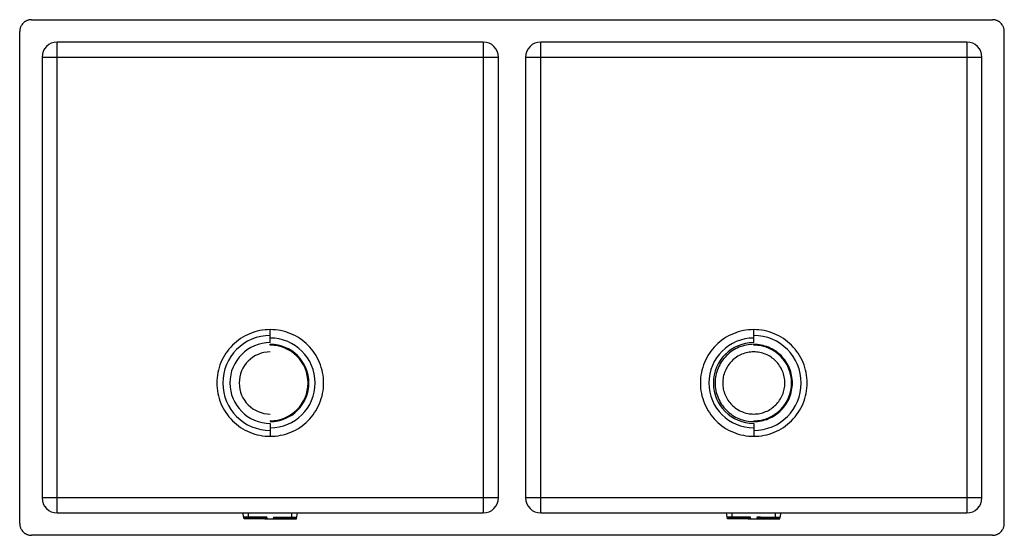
# Paper-space layout '_Inferiore' of a CAD drawing. Header units: millimetres. Extents: x 0 to 840, y 0 to 440.
import ezdxf

# ---------------------------------------------------------------- set-up
doc = ezdxf.new("R2010")
doc.units = ezdxf.units.MM

psp = doc.layouts.new('_Inferiore')

# ---------------------------------------------------------------- linework, layer by layer
at = {"color": 7, "linetype": 'Continuous', "lineweight": 25}
for p, q in [((10, 440), (830, 440)), ((0, 10), (0, 430)), ((840, 10), (840, 430)), ((32, 19.1), (32, 420.9)), ((395.5, 420.9), (32, 420.9)), ((395.5, 420.9), (395.5, 19.1)), ((444.5, 19.1), (444.5, 420.9)), ((808, 420.9), (444.5, 420.9)), ((808, 420.9), (808, 19.1)), ((19.1, 408), (408.4, 408)), ((19.1, 408), (19.1, 32)), ((408.4, 32), (408.4, 408)), ((431.6, 408), (820.9, 408)), ((431.6, 408), (431.6, 32)), ((820.9, 32), (820.9, 408)), ((213.75, 164.46), (213.75, 175.53)), ((626.25, 164.46), (626.25, 175.53)), ((213.75, 162.27), (213.75, 162.97)), ((626.25, 162.27), (626.25, 162.97)), ((213.75, 97.73), (213.75, 97.03)), ((213.75, 95.54), (213.75, 84.47)), ((626.25, 97.73), (626.25, 97.03)), ((626.25, 95.54), (626.25, 84.47)), ((408.4, 32), (19.1, 32)), ((820.9, 32), (431.6, 32)), ((32, 19.1), (395.5, 19.1)), ((191.38, 14.1), (190.49, 19.1)), ((195.25, 15.6), (195.25, 19.1)), ((232.25, 15.6), (232.25, 19.1)), ((236.12, 14.1), (237.01, 19.1)), ((444.5, 19.1), (808, 19.1)), ((603.88, 14.1), (602.99, 19.1)), ((607.75, 15.6), (607.75, 19.1)), ((644.75, 15.6), (644.75, 19.1)), ((648.62, 14.1), (649.51, 19.1)), ((210.83, 15.6), (191.11, 15.6)), ((209.01, 14.1), (191.38, 14.1)), ((192.03, 15.6), (192.13, 15)), ((210.97, 15), (192.13, 15)), ((207.9, 15.4), (207.5, 15)), ((207.9, 15.4), (210.81, 15.4)), ((209.01, 15), (209.01, 14.1)), ((211.13, 14.1), (236.12, 14.1)), ((235.37, 15), (216.52, 15)), ((216.67, 15.6), (236.39, 15.6)), ((216.68, 15.4), (219.6, 15.4)), ((218.49, 15), (218.49, 14.1)), ((219.6, 15.4), (220, 15)), ((235.37, 15), (235.47, 15.6)), ((623.33, 15.6), (603.61, 15.6)), ((621.51, 14.1), (603.88, 14.1)), ((604.53, 15.6), (604.63, 15)), ((604.63, 15), (621.51, 15)), ((620.4, 15.4), (620, 15)), ((623.32, 15.4), (620.4, 15.4)), ((621.51, 15), (621.51, 14.1)), ((623.63, 14.1), (648.62, 14.1)), ((629.03, 15), (647.87, 15)), ((629.17, 15.6), (648.89, 15.6)), ((632.1, 15.4), (629.19, 15.4)), ((630.99, 15), (630.99, 14.1)), ((632.1, 15.4), (632.5, 15)), ((647.87, 15), (647.97, 15.6)), ((830, 0), (10, 0))]:
    psp.add_line(p, q, dxfattribs=at)
for centre, radius, start, end in [((32, 408), 12.9, 90, 180), ((395.5, 408), 12.9, 0, 90), ((444.5, 408), 12.9, 90, 180), ((808, 408), 12.9, 0, 90), ((213.75, 130), 40.51, 90, 270), ((213.75, 130), 38.3, 270, 90), ((626.25, 130), 38.3, 90, 270), ((626.25, 130), 40.51, 270, 90), ((213.75, 130), 34.46, 90, 270), ((213.75, 130), 32.97, 270, 90), ((213.75, 130), 32.27, 270, 90), ((626.25, 130), 34.46, 90, 270), ((626.25, 130), 32.27, 270, 90), ((213.75, 130), 26.5, 90, 270), ((32, 32), 12.9, 180, 270), ((395.5, 32), 12.9, 270, 0), ((444.5, 32), 12.9, 180, 270), ((808, 32), 12.9, 270, 0)]:
    psp.add_arc(centre, radius, start, end, dxfattribs=at)
for points, knots in [([(10, 440), (9.89, 440), (9.67, 440), (9.35, 439.98), (9.02, 439.95), (8.7, 439.92), (8.37, 439.87), (7.83, 439.77), (7.09, 439.59), (6.17, 439.25), (5.28, 438.83), (4.16, 438.16), (2.88, 437.12), (1.84, 435.85), (1.17, 434.72), (0.75, 433.83), (0.42, 432.91), (0.22, 432.11), (0.1, 431.47), (0.04, 430.98), (0.01, 430.49), (0, 430.16), (0, 430)], [0, 0, 0, 0, 0.020876, 0.041709, 0.062522, 0.083337, 0.104177, 0.125063, 0.187555, 0.250082, 0.312573, 0.3751, 0.499968, 0.624834, 0.687326, 0.749853, 0.812346, 0.874872, 0.906185, 0.937427, 0.968674, 1, 1, 1, 1]), ([(840, 430), (840, 430.11), (840, 430.33), (839.98, 430.65), (839.95, 430.98), (839.92, 431.3), (839.87, 431.63), (839.77, 432.17), (839.59, 432.91), (839.25, 433.83), (838.83, 434.72), (838.16, 435.84), (837.12, 437.12), (835.85, 438.16), (834.72, 438.83), (833.83, 439.25), (832.91, 439.58), (832.11, 439.78), (831.47, 439.9), (830.98, 439.96), (830.49, 439.99), (830.16, 440), (830, 440)], [0, 0, 0, 0, 0.020876, 0.041709, 0.062522, 0.083337, 0.104177, 0.125063, 0.187555, 0.250082, 0.312573, 0.3751, 0.499968, 0.624834, 0.687326, 0.749853, 0.812346, 0.874872, 0.906185, 0.937427, 0.968674, 1, 1, 1, 1]), ([(213.75, 175.53), (210.77, 175.53), (207.79, 175.24), (201.94, 174.08), (199.08, 173.21), (193.57, 170.93), (190.93, 169.52), (185.97, 166.2), (183.66, 164.31), (179.44, 160.09), (177.55, 157.78), (174.23, 152.82), (172.82, 150.18), (170.54, 144.67), (169.67, 141.81), (168.51, 135.96), (168.22, 132.98), (168.22, 127.02), (168.51, 124.04), (169.67, 118.19), (170.54, 115.33), (172.82, 109.82), (174.23, 107.18), (177.55, 102.22), (179.44, 99.91), (183.66, 95.69), (185.97, 93.8), (190.93, 90.48), (193.57, 89.07), (199.08, 86.79), (201.94, 85.92), (207.79, 84.76), (210.77, 84.47), (213.75, 84.47)], [0, 0, 0, 0, 0.0625, 0.0625, 0.125, 0.125, 0.1875, 0.1875, 0.25, 0.25, 0.3125, 0.3125, 0.375, 0.375, 0.4375, 0.4375, 0.5, 0.5, 0.5625, 0.5625, 0.625, 0.625, 0.6875, 0.6875, 0.75, 0.75, 0.8125, 0.8125, 0.875, 0.875, 0.9375, 0.9375, 1, 1, 1, 1]), ([(213.75, 84.47), (216.73, 84.47), (219.71, 84.76), (225.56, 85.92), (228.42, 86.79), (233.93, 89.07), (236.57, 90.48), (241.53, 93.8), (243.84, 95.69), (248.06, 99.91), (249.95, 102.22), (253.27, 107.18), (254.68, 109.82), (256.96, 115.33), (257.83, 118.19), (258.99, 124.04), (259.28, 127.02), (259.28, 132.98), (258.99, 135.96), (257.83, 141.81), (256.96, 144.67), (254.68, 150.18), (253.27, 152.82), (249.95, 157.78), (248.06, 160.09), (243.84, 164.31), (241.53, 166.2), (236.57, 169.52), (233.93, 170.93), (228.42, 173.21), (225.56, 174.08), (219.71, 175.24), (216.73, 175.53), (213.75, 175.53)], [0, 0, 0, 0, 0.0625, 0.0625, 0.125, 0.125, 0.1875, 0.1875, 0.25, 0.25, 0.3125, 0.3125, 0.375, 0.375, 0.4375, 0.4375, 0.5, 0.5, 0.5625, 0.5625, 0.625, 0.625, 0.6875, 0.6875, 0.75, 0.75, 0.8125, 0.8125, 0.875, 0.875, 0.9375, 0.9375, 1, 1, 1, 1]), ([(626.25, 175.53), (623.27, 175.53), (620.29, 175.24), (614.44, 174.08), (611.58, 173.21), (606.07, 170.93), (603.43, 169.52), (598.47, 166.2), (596.16, 164.31), (591.94, 160.09), (590.05, 157.78), (586.73, 152.82), (585.32, 150.18), (583.04, 144.67), (582.17, 141.81), (581.01, 135.96), (580.72, 132.98), (580.72, 127.02), (581.01, 124.04), (582.17, 118.19), (583.04, 115.33), (585.32, 109.82), (586.73, 107.18), (590.05, 102.22), (591.94, 99.91), (596.16, 95.69), (598.47, 93.8), (603.43, 90.48), (606.07, 89.07), (611.58, 86.79), (614.44, 85.92), (620.29, 84.76), (623.27, 84.47), (626.25, 84.47)], [0, 0, 0, 0, 0.0625, 0.0625, 0.125, 0.125, 0.1875, 0.1875, 0.25, 0.25, 0.3125, 0.3125, 0.375, 0.375, 0.4375, 0.4375, 0.5, 0.5, 0.5625, 0.5625, 0.625, 0.625, 0.6875, 0.6875, 0.75, 0.75, 0.8125, 0.8125, 0.875, 0.875, 0.9375, 0.9375, 1, 1, 1, 1]), ([(626.25, 84.47), (629.23, 84.47), (632.21, 84.76), (638.06, 85.92), (640.92, 86.79), (646.43, 89.07), (649.07, 90.48), (654.03, 93.8), (656.34, 95.69), (660.56, 99.91), (662.45, 102.22), (665.77, 107.18), (667.18, 109.82), (669.46, 115.33), (670.33, 118.19), (671.49, 124.04), (671.78, 127.02), (671.78, 132.98), (671.49, 135.96), (670.33, 141.81), (669.46, 144.67), (667.18, 150.18), (665.77, 152.82), (662.45, 157.78), (660.56, 160.09), (656.34, 164.31), (654.03, 166.2), (649.07, 169.52), (646.43, 170.93), (640.92, 173.21), (638.06, 174.08), (632.21, 175.24), (629.23, 175.53), (626.25, 175.53)], [0, 0, 0, 0, 0.0625, 0.0625, 0.125, 0.125, 0.1875, 0.1875, 0.25, 0.25, 0.3125, 0.3125, 0.375, 0.375, 0.4375, 0.4375, 0.5, 0.5, 0.5625, 0.5625, 0.625, 0.625, 0.6875, 0.6875, 0.75, 0.75, 0.8125, 0.8125, 0.875, 0.875, 0.9375, 0.9375, 1, 1, 1, 1]), ([(626.25, 162.97), (624.09, 162.97), (621.93, 162.76), (617.7, 161.91), (615.63, 161.28), (611.64, 159.63), (609.73, 158.61), (606.14, 156.21), (604.46, 154.84), (601.41, 151.79), (600.04, 150.11), (597.64, 146.52), (596.62, 144.61), (594.97, 140.62), (594.34, 138.55), (593.49, 134.32), (593.28, 132.16), (593.28, 127.84), (593.49, 125.68), (594.34, 121.45), (594.97, 119.38), (596.62, 115.39), (597.64, 113.48), (600.04, 109.89), (601.41, 108.21), (604.46, 105.16), (606.14, 103.79), (609.73, 101.39), (611.64, 100.37), (615.63, 98.72), (617.7, 98.09), (621.93, 97.24), (624.09, 97.03), (626.25, 97.03)], [0, 0, 0, 0, 0.0625, 0.0625, 0.125, 0.125, 0.1875, 0.1875, 0.25, 0.25, 0.3125, 0.3125, 0.375, 0.375, 0.4375, 0.4375, 0.5, 0.5, 0.5625, 0.5625, 0.625, 0.625, 0.6875, 0.6875, 0.75, 0.75, 0.8125, 0.8125, 0.875, 0.875, 0.9375, 0.9375, 1, 1, 1, 1]), ([(626.25, 97.03), (628.41, 97.03), (630.57, 97.24), (634.8, 98.09), (636.87, 98.72), (640.86, 100.37), (642.77, 101.39), (646.36, 103.79), (648.04, 105.16), (651.09, 108.21), (652.46, 109.89), (654.86, 113.48), (655.88, 115.39), (657.53, 119.38), (658.16, 121.45), (659.01, 125.68), (659.22, 127.84), (659.22, 132.16), (659.01, 134.32), (658.16, 138.55), (657.53, 140.62), (655.88, 144.61), (654.86, 146.52), (652.46, 150.11), (651.09, 151.79), (648.04, 154.84), (646.36, 156.21), (642.77, 158.61), (640.86, 159.63), (636.87, 161.28), (634.8, 161.91), (630.57, 162.76), (628.41, 162.97), (626.25, 162.97)], [0, 0, 0, 0, 0.0625, 0.0625, 0.125, 0.125, 0.1875, 0.1875, 0.25, 0.25, 0.3125, 0.3125, 0.375, 0.375, 0.4375, 0.4375, 0.5, 0.5, 0.5625, 0.5625, 0.625, 0.625, 0.6875, 0.6875, 0.75, 0.75, 0.8125, 0.8125, 0.875, 0.875, 0.9375, 0.9375, 1, 1, 1, 1]), ([(626.25, 156.5), (624.52, 156.5), (622.78, 156.33), (619.38, 155.65), (617.71, 155.15), (614.51, 153.82), (612.97, 153), (610.09, 151.07), (608.74, 149.96), (606.29, 147.51), (605.18, 146.16), (603.25, 143.28), (602.43, 141.74), (601.1, 138.54), (600.6, 136.87), (599.92, 133.47), (599.75, 131.73), (599.75, 128.27), (599.92, 126.53), (600.6, 123.13), (601.1, 121.46), (602.43, 118.26), (603.25, 116.72), (605.18, 113.84), (606.29, 112.49), (608.74, 110.04), (610.09, 108.93), (612.97, 107), (614.51, 106.18), (617.71, 104.85), (619.38, 104.35), (622.78, 103.67), (624.52, 103.5), (626.25, 103.5)], [0, 0, 0, 0, 0.0625, 0.0625, 0.125, 0.125, 0.1875, 0.1875, 0.25, 0.25, 0.3125, 0.3125, 0.375, 0.375, 0.4375, 0.4375, 0.5, 0.5, 0.5625, 0.5625, 0.625, 0.625, 0.6875, 0.6875, 0.75, 0.75, 0.8125, 0.8125, 0.875, 0.875, 0.9375, 0.9375, 1, 1, 1, 1]), ([(626.25, 103.5), (627.98, 103.5), (629.72, 103.67), (633.12, 104.35), (634.79, 104.85), (637.99, 106.18), (639.53, 107), (642.41, 108.93), (643.76, 110.04), (646.21, 112.49), (647.32, 113.84), (649.25, 116.72), (650.07, 118.26), (651.4, 121.46), (651.9, 123.13), (652.58, 126.53), (652.75, 128.27), (652.75, 131.73), (652.58, 133.47), (651.9, 136.87), (651.4, 138.54), (650.07, 141.74), (649.25, 143.28), (647.32, 146.16), (646.21, 147.51), (643.76, 149.96), (642.41, 151.07), (639.53, 153), (637.99, 153.82), (634.79, 155.15), (633.12, 155.65), (629.72, 156.33), (627.98, 156.5), (626.25, 156.5)], [0, 0, 0, 0, 0.0625, 0.0625, 0.125, 0.125, 0.1875, 0.1875, 0.25, 0.25, 0.3125, 0.3125, 0.375, 0.375, 0.4375, 0.4375, 0.5, 0.5, 0.5625, 0.5625, 0.625, 0.625, 0.6875, 0.6875, 0.75, 0.75, 0.8125, 0.8125, 0.875, 0.875, 0.9375, 0.9375, 1, 1, 1, 1]), ([(0, 10), (0, 9.89), (0, 9.67), (0.02, 9.35), (0.05, 9.02), (0.08, 8.7), (0.13, 8.37), (0.23, 7.83), (0.41, 7.09), (0.75, 6.17), (1.17, 5.28), (1.84, 4.16), (2.88, 2.88), (4.15, 1.84), (5.28, 1.17), (6.17, 0.75), (7.09, 0.42), (7.89, 0.22), (8.53, 0.1), (9.02, 0.04), (9.51, 0.01), (9.84, 0), (10, 0)], [0, 0, 0, 0, 0.020876, 0.041709, 0.062522, 0.083337, 0.104177, 0.125063, 0.187555, 0.250082, 0.312573, 0.3751, 0.499968, 0.624834, 0.687326, 0.749853, 0.812346, 0.874872, 0.906185, 0.937427, 0.968674, 1, 1, 1, 1]), ([(209.01, 14.1), (209.46, 14.1), (210.2, 14.1), (210.74, 14.1), (210.95, 14.1)], [0, 0, 0, 0, 0.606174, 1, 1, 1, 1]), ([(621.51, 15), (621.96, 15), (622.7, 15), (623.24, 15), (623.46, 15)], [0, 0, 0, 0, 0.604961, 1, 1, 1, 1]), ([(621.51, 14.1), (621.96, 14.1), (622.7, 14.1), (623.24, 14.1), (623.45, 14.1)], [0, 0, 0, 0, 0.606174, 1, 1, 1, 1]), ([(830, 0), (830.11, 0), (830.33, 0), (830.65, 0.02), (830.98, 0.05), (831.3, 0.08), (831.63, 0.13), (832.17, 0.23), (832.91, 0.41), (833.83, 0.75), (834.72, 1.17), (835.84, 1.84), (837.12, 2.88), (838.16, 4.15), (838.83, 5.28), (839.25, 6.17), (839.58, 7.09), (839.78, 7.89), (839.9, 8.53), (839.96, 9.02), (839.99, 9.51), (840, 9.84), (840, 10)], [0, 0, 0, 0, 0.020876, 0.041709, 0.062522, 0.083337, 0.104177, 0.125063, 0.187555, 0.250082, 0.312573, 0.3751, 0.499968, 0.624834, 0.687326, 0.749853, 0.812346, 0.874872, 0.906185, 0.937427, 0.968674, 1, 1, 1, 1])]:
    psp.add_open_spline(points, degree=3, knots=knots, dxfattribs=at)
for points in [[(211.13, 14.1), (211.04, 14.62), (210.94, 15.12), (210.83, 15.6)], [(216.67, 15.6), (216.56, 15.12), (216.46, 14.62), (216.37, 14.1)], [(623.63, 14.1), (623.54, 14.62), (623.44, 15.12), (623.33, 15.6)], [(629.17, 15.6), (629.06, 15.12), (628.96, 14.62), (628.87, 14.1)]]:
    psp.add_open_spline(points, degree=3, dxfattribs=at)

doc.saveas('drawing.dxf')
